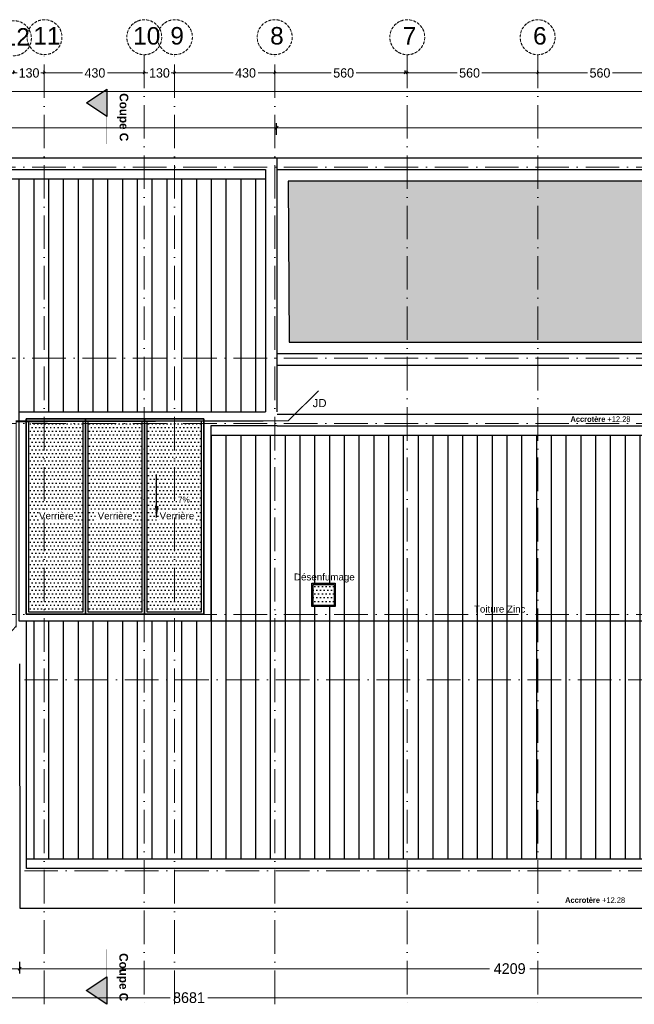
# Model space of a CAD drawing. Header units: centimetres. Extents: x 100159 to 225226, y -81380 to -23241.
# Tile 9 of 256: x 203075 to 205715, y -75802 to -71576. Entities that reach past the tile are written whole.
import ezdxf

# ---------------------------------------------------------------- set-up
doc = ezdxf.new("R2010")
doc.units = ezdxf.units.CM
for name, pattern in [('00 Caché', [0.375, 0.25, -0.125]), ('ACAD_ISO04W100', [30, 24, -3, 0, -3]), ('ACAD_ISO10W100', [18, 12, -3, 0, -3])]:
    doc.linetypes.add(name, pattern=pattern)
doc.layers.get('0').update_dxf_attribs({"lineweight": 5})
for name, color, linetype in [('32', 5, 'Continuous'), ('45', 8, 'Continuous'), ('DDL-TRAIT  COUPE', 1, 'ACAD_ISO04W100'), ('DDL-TRAIT FIN', 8, 'Continuous')]:
    doc.layers.add(name, color=color, linetype=linetype)
for name, color, linetype, lineweight in [('38', 7, 'Continuous', 9), ('DDL-HAB-COTES', 161, 'Continuous', 9), ('DDL-TEXTE', 7, 'Continuous', 9), ('DDL-TRAIT AXES', 1, 'ACAD_ISO10W100', 5), ('TRAIT DE COUPE', 3, 'Continuous', 9)]:
    doc.layers.add(name, color=color, linetype=linetype, lineweight=lineweight)
doc.layers.add('DDL- PAYSAGE', color=7, linetype='Continuous', true_color=0x889a4c)
doc.layers.add('DDL-SHON', color=7, linetype='Continuous', true_color=0x00e000, plot=False)
doc.styles.add('ARIAL', font='arial.ttf', dxfattribs={"height": 25})
doc.styles.add('Century Gothic', font='GOTHIC.TTF')
doc.styles.get("Standard").update_dxf_attribs({"font": 'arial.ttf'})
doc.dimstyles.new('C100 cm', dxfattribs={"dimscale": 100, "dimtxt": 0.2, "dimasz": 0.085, "dimexe": 0.1, "dimexo": 0.0625, "dimgap": 0.09, "dimtad": 0, "dimdec": 0, "dimzin": 0, "dimdsep": 46, "dimtxsty": 'Century Gothic', "dimblk": 'OBLIQUE', "dimcen": 0.09, "dimdle": 0.1, "dimclrd": 256, "dimclrt": 256, "dimadec": 0, "dimazin": 0, "dimtfac": 1, "dimtdec": 0, "dimtofl": 0, "dimtmove": 2, "dimatfit": 2, "dimfxl": 0.15, "dimfxlon": 1, "dimtolj": 1, "dimtzin": 0, "dimlwd": -1, "dimarcsym": 0})
doc.dimstyles.new('C200 cm', dxfattribs={"dimscale": 200, "dimtxt": 0.23, "dimasz": 0.07, "dimexe": 0.1, "dimexo": 0.0625, "dimgap": 0.09, "dimtad": 2, "dimdec": 0, "dimzin": 0, "dimdsep": 46, "dimtxsty": 'Century Gothic', "dimblk": 'OBLIQUE', "dimcen": 0.09, "dimclrd": 256, "dimclrt": 256, "dimadec": 0, "dimazin": 0, "dimtfac": 1, "dimtdec": 0, "dimtofl": 0, "dimtmove": 2, "dimatfit": 2, "dimfxl": 0.15, "dimfxlon": 1, "dimtolj": 1, "dimtzin": 0, "dimlwd": -1, "dimarcsym": 0})
pattern_1 = [(90, (0, 0), (-63.49999999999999, 1.07e-14), [])]
pattern_2 = [(0, (0, 0), (7.9375, 15.875), [0, -15.875])]

# ---------------------------------------------------------------- blocks, each defined once
blk = doc.blocks.new('_Oblique')
at = {"color": 0, "linetype": 'ByBlock', "lineweight": -2}
blk.add_line((-0.5, -0.5), (0.5, 0.5), dxfattribs=at)
blk = doc.blocks.new('*D286')
at = {"layer": 'DDL-HAB-COTES', "color": 0, "lineweight": -2, "transparency": 16777216}
for p, q in [((316506.0634444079, -181223.6115641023), (316506.0634444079, -181173.6115641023)), ((321249.7806139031, -181223.6115641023), (321249.7806139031, -181173.6115641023))]:
    blk.add_line(p, q, dxfattribs=at)
at = {"layer": 'DDL-HAB-COTES', "transparency": 16777216}
for p, q in [((316506.0634444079, -181193.6115641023), (318790.6093167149, -181193.6115641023)), ((321249.7806139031, -181193.6115641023), (318965.234741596, -181193.6115641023))]:
    blk.add_line(p, q, dxfattribs=at)
at = {"layer": 'Defpoints', "color": 0, "transparency": 16777216}
for p in [(321249.7806139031, -181193.6115641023), (316506.0634444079, -181313.0739531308), (321249.7806139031, -181313.074532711)]:
    blk.add_point(p, dxfattribs=at)
at = {"layer": 'DDL-HAB-COTES', "transparency": 16777216, "xscale": 14, "yscale": 14, "zscale": 14, "rotation": 180}
blk.add_blockref('_Oblique', (316506.0634444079, -181193.6115641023), dxfattribs=at)
at = {"layer": 'DDL-HAB-COTES', "transparency": 16777216, "xscale": 14, "yscale": 14, "zscale": 14}
blk.add_blockref('_Oblique', (321249.7806139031, -181193.6115641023), dxfattribs=at)
at = {"layer": 'DDL-HAB-COTES', "lineweight": -3, "transparency": 16777216, "insert": (318877.9220291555, -181193.6115641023), "char_height": 46, "attachment_point": 5, "style": 'Century Gothic'}
blk.add_mtext('\\A1;4744', dxfattribs=at)
blk = doc.blocks.new('*D287')
at = {"layer": 'DDL-HAB-COTES', "color": 0, "lineweight": -2, "transparency": 16777216}
for p, q in [((321249.7806139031, -181223.6115641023), (321249.7806139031, -181173.6115641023)), ((324916.9449830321, -181223.6115641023), (324916.9449830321, -181173.6115641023))]:
    blk.add_line(p, q, dxfattribs=at)
at = {"layer": 'DDL-HAB-COTES', "transparency": 16777216}
for p, q in [((321249.7806139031, -181193.6115641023), (322996.3627984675, -181193.6115641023)), ((324916.9449830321, -181193.6115641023), (323170.3627984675, -181193.6115641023))]:
    blk.add_line(p, q, dxfattribs=at)
at = {"layer": 'Defpoints', "color": 0, "transparency": 16777216}
for p in [(324916.9449830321, -181193.6115641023), (321249.7806139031, -181313.074532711), (324916.9449830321, -181313.0737889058)]:
    blk.add_point(p, dxfattribs=at)
at = {"layer": 'DDL-HAB-COTES', "transparency": 16777216, "xscale": 14, "yscale": 14, "zscale": 14, "rotation": 180}
blk.add_blockref('_Oblique', (321249.7806139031, -181193.6115641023), dxfattribs=at)
at = {"layer": 'DDL-HAB-COTES', "transparency": 16777216, "xscale": 14, "yscale": 14, "zscale": 14}
blk.add_blockref('_Oblique', (324916.9449830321, -181193.6115641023), dxfattribs=at)
at = {"layer": 'DDL-HAB-COTES', "lineweight": -3, "transparency": 16777216, "insert": (323083.3627984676, -181193.6115641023), "char_height": 46, "attachment_point": 5, "style": 'Century Gothic'}
blk.add_mtext('\\A1;3667', dxfattribs=at)
blk = doc.blocks.new('*D288')
at = {"layer": 'DDL-HAB-COTES', "color": 0, "lineweight": -2, "transparency": 16777216}
for p, q in [((313698.2776828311, -181067.0937561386), (313698.2776828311, -181017.0937561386)), ((324916.9449830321, -181067.0937561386), (324916.9449830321, -181017.0937561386))]:
    blk.add_line(p, q, dxfattribs=at)
at = {"layer": 'DDL-HAB-COTES', "transparency": 16777216}
for p, q in [((313698.2776828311, -181037.0937561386), (318773.2617312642, -181037.0937561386)), ((324916.9449830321, -181037.0937561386), (318973.5921187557, -181037.0937561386))]:
    blk.add_line(p, q, dxfattribs=at)
at = {"layer": 'Defpoints', "color": 0, "transparency": 16777216}
for p in [(324916.9449830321, -181037.0937561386), (313698.2776828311, -181313.0736090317), (324916.9449830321, -181313.0736090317)]:
    blk.add_point(p, dxfattribs=at)
at = {"layer": 'DDL-HAB-COTES', "transparency": 16777216, "xscale": 14, "yscale": 14, "zscale": 14, "rotation": 180}
blk.add_blockref('_Oblique', (313698.2776828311, -181037.0937561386), dxfattribs=at)
at = {"layer": 'DDL-HAB-COTES', "transparency": 16777216, "xscale": 14, "yscale": 14, "zscale": 14}
blk.add_blockref('_Oblique', (324916.9449830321, -181037.0937561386), dxfattribs=at)
at = {"layer": 'DDL-HAB-COTES', "lineweight": -3, "transparency": 16777216, "insert": (318873.42692501, -181037.0937561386), "char_height": 46, "attachment_point": 5, "style": 'Century Gothic'}
blk.add_mtext('\\A1;11219', dxfattribs=at)
blk = doc.blocks.new('*D301')
at = {"layer": 'DDL-HAB-COTES', "color": 0, "lineweight": -2, "transparency": 16777216}
for p, q in [((320146.125706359, -184772.559395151), (320146.125706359, -184822.559395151)), ((324355.2957321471, -184772.559395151), (324355.2957321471, -184822.559395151))]:
    blk.add_line(p, q, dxfattribs=at)
at = {"layer": 'DDL-HAB-COTES', "transparency": 16777216}
for p, q in [((320146.125706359, -184802.5593951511), (322164.5550428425, -184802.5593951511)), ((324355.2957321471, -184802.5593951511), (322336.8663956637, -184802.5593951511))]:
    blk.add_line(p, q, dxfattribs=at)
at = {"layer": 'Defpoints', "color": 0, "transparency": 16777216}
for p in [(320146.125706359, -184593.3216488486), (324355.2957321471, -184593.318720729), (320146.125706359, -184802.5593951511)]:
    blk.add_point(p, dxfattribs=at)
at = {"layer": 'DDL-HAB-COTES', "transparency": 16777216, "xscale": 14, "yscale": 14, "zscale": 14, "rotation": 180}
blk.add_blockref('_Oblique', (320146.125706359, -184802.5593951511), dxfattribs=at)
at = {"layer": 'DDL-HAB-COTES', "transparency": 16777216, "xscale": 14, "yscale": 14, "zscale": 14}
blk.add_blockref('_Oblique', (324355.2957321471, -184802.5593951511), dxfattribs=at)
at = {"layer": 'DDL-HAB-COTES', "lineweight": -3, "transparency": 16777216, "insert": (322250.7107192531, -184802.5593951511), "char_height": 46, "attachment_point": 5, "style": 'Century Gothic'}
blk.add_mtext('\\A1;4209', dxfattribs=at)
blk = doc.blocks.new('*D302')
at = {"layer": 'DDL-HAB-COTES', "color": 0, "lineweight": -2, "transparency": 16777216}
for p, q in [((316236.1127644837, -184772.559395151), (316236.1127644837, -184822.559395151)), ((320146.125706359, -184772.559395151), (320146.125706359, -184822.559395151))]:
    blk.add_line(p, q, dxfattribs=at)
at = {"layer": 'DDL-HAB-COTES', "transparency": 16777216}
for p, q in [((316236.1127644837, -184802.5593951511), (318104.2912272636, -184802.5593951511)), ((320146.125706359, -184802.5593951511), (318277.947243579, -184802.5593951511))]:
    blk.add_line(p, q, dxfattribs=at)
at = {"layer": 'Defpoints', "color": 0, "transparency": 16777216}
for p in [(316236.1127644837, -184593.318720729), (320146.125706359, -184593.3216488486), (316236.1127644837, -184802.5593951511)]:
    blk.add_point(p, dxfattribs=at)
at = {"layer": 'DDL-HAB-COTES', "transparency": 16777216, "xscale": 14, "yscale": 14, "zscale": 14, "rotation": 180}
blk.add_blockref('_Oblique', (316236.1127644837, -184802.5593951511), dxfattribs=at)
at = {"layer": 'DDL-HAB-COTES', "transparency": 16777216, "xscale": 14, "yscale": 14, "zscale": 14}
blk.add_blockref('_Oblique', (320146.125706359, -184802.5593951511), dxfattribs=at)
at = {"layer": 'DDL-HAB-COTES', "lineweight": -3, "transparency": 16777216, "insert": (318191.1192354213, -184802.5593951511), "char_height": 46, "attachment_point": 5, "style": 'Century Gothic'}
blk.add_mtext('\\A1;3910', dxfattribs=at)
blk = doc.blocks.new('*D303')
at = {"layer": 'DDL-HAB-COTES', "color": 0, "lineweight": -2, "transparency": 16777216}
for p, q in [((316236.1127644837, -184897.1833167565), (316236.1127644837, -184947.1833167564)), ((324916.9466330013, -184897.1833167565), (324916.9466330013, -184947.1833167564))]:
    blk.add_line(p, q, dxfattribs=at)
at = {"layer": 'DDL-HAB-COTES', "transparency": 16777216}
for p, q in [((316236.1127644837, -184927.1833167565), (320792.7640578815, -184927.1833167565)), ((324916.9466330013, -184927.1833167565), (320953.9741190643, -184927.1833167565))]:
    blk.add_line(p, q, dxfattribs=at)
at = {"layer": 'Defpoints', "color": 0, "transparency": 16777216}
for p in [(316236.1127644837, -184593.318720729), (324916.9466330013, -184593.0537695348), (316236.1127644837, -184927.1833167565)]:
    blk.add_point(p, dxfattribs=at)
at = {"layer": 'DDL-HAB-COTES', "transparency": 16777216, "xscale": 14, "yscale": 14, "zscale": 14, "rotation": 180}
blk.add_blockref('_Oblique', (316236.1127644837, -184927.1833167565), dxfattribs=at)
at = {"layer": 'DDL-HAB-COTES', "transparency": 16777216, "xscale": 14, "yscale": 14, "zscale": 14}
blk.add_blockref('_Oblique', (324916.9466330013, -184927.1833167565), dxfattribs=at)
at = {"layer": 'DDL-HAB-COTES', "lineweight": -3, "transparency": 16777216, "insert": (320873.3690884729, -184927.1833167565), "char_height": 46, "attachment_point": 5, "style": 'Century Gothic'}
blk.add_mtext('\\A1;8681', dxfattribs=at)
blk = doc.blocks.new('*D778')
at = {"layer": 'DDL-HAB-COTES', "color": 0, "lineweight": -2, "transparency": 16777216}
for p, q in [((205299.5716620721, -71804.76757315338), (205299.5716620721, -71794.7675731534)), ((205859.5716620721, -71804.76757315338), (205859.5716620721, -71794.7675731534))]:
    blk.add_line(p, q, dxfattribs=at)
at = {"layer": 'DDL-HAB-COTES', "transparency": 16777216}
for p, q in [((205289.5716620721, -71804.76757315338), (205513.8861477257, -71804.76757315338)), ((205869.5716620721, -71804.76757315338), (205620.4245569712, -71804.76757315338))]:
    blk.add_line(p, q, dxfattribs=at)
at = {"layer": 'Defpoints', "color": 0, "transparency": 16777216}
for p in [(205299.5716620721, -71804.76757315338), (205299.5716620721, -72209.41643549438), (205859.5716620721, -72209.41643549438)]:
    blk.add_point(p, dxfattribs=at)
at = {"layer": 'DDL-HAB-COTES', "transparency": 16777216, "xscale": 8.5, "yscale": 8.5, "zscale": 8.5, "rotation": 180}
blk.add_blockref('_Oblique', (205299.5716620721, -71804.76757315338), dxfattribs=at)
at = {"layer": 'DDL-HAB-COTES', "transparency": 16777216, "xscale": 8.5, "yscale": 8.5, "zscale": 8.5}
blk.add_blockref('_Oblique', (205859.5716620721, -71804.76757315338), dxfattribs=at)
at = {"layer": 'DDL-HAB-COTES', "lineweight": -3, "transparency": 16777216, "insert": (205567.1553523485, -71804.76757315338), "char_height": 40, "attachment_point": 5, "style": 'Century Gothic'}
blk.add_mtext('\\A1;560', dxfattribs=at)
blk = doc.blocks.new('*D779')
at = {"layer": 'DDL-HAB-COTES', "color": 0, "lineweight": -2, "transparency": 16777216}
for p, q in [((204739.5716620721, -71804.76757315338), (204739.5716620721, -71794.7675731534)), ((205299.5716620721, -71804.76757315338), (205299.5716620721, -71794.7675731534))]:
    blk.add_line(p, q, dxfattribs=at)
at = {"layer": 'DDL-HAB-COTES', "transparency": 16777216}
for p, q in [((204729.5716620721, -71804.76757315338), (204953.8861477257, -71804.76757315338)), ((205309.5716620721, -71804.76757315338), (205060.4245569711, -71804.76757315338))]:
    blk.add_line(p, q, dxfattribs=at)
at = {"layer": 'Defpoints', "color": 0, "transparency": 16777216}
for p in [(204739.5716620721, -71804.76757315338), (204739.5716620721, -72209.41643549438), (205299.5716620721, -72209.41643549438)]:
    blk.add_point(p, dxfattribs=at)
at = {"layer": 'DDL-HAB-COTES', "transparency": 16777216, "xscale": 8.5, "yscale": 8.5, "zscale": 8.5, "rotation": 180}
blk.add_blockref('_Oblique', (204739.5716620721, -71804.76757315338), dxfattribs=at)
at = {"layer": 'DDL-HAB-COTES', "transparency": 16777216, "xscale": 8.5, "yscale": 8.5, "zscale": 8.5}
blk.add_blockref('_Oblique', (205299.5716620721, -71804.76757315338), dxfattribs=at)
at = {"layer": 'DDL-HAB-COTES', "lineweight": -3, "transparency": 16777216, "insert": (205007.1553523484, -71804.76757315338), "char_height": 40, "attachment_point": 5, "style": 'Century Gothic'}
blk.add_mtext('\\A1;560', dxfattribs=at)
blk = doc.blocks.new('*D780')
at = {"layer": 'DDL-HAB-COTES', "color": 0, "lineweight": -2, "transparency": 16777216}
for p, q in [((204170.071659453, -71804.76757315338), (204170.071659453, -71794.7675731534)), ((204730.0718194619, -71804.76757315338), (204730.0718194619, -71794.7675731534))]:
    blk.add_line(p, q, dxfattribs=at)
at = {"layer": 'DDL-HAB-COTES', "transparency": 16777216}
for p, q in [((204160.071659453, -71804.76757315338), (204413.0437902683, -71804.76757315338)), ((204740.0718194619, -71804.76757315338), (204519.5821995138, -71804.76757315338))]:
    blk.add_line(p, q, dxfattribs=at)
at = {"layer": 'Defpoints', "color": 0, "transparency": 16777216}
for p in [(204170.071659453, -71804.76757315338), (204170.071659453, -72209.41643549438), (204730.0718194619, -72209.41643549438)]:
    blk.add_point(p, dxfattribs=at)
at = {"layer": 'DDL-HAB-COTES', "transparency": 16777216, "xscale": 8.5, "yscale": 8.5, "zscale": 8.5, "rotation": 180}
blk.add_blockref('_Oblique', (204170.071659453, -71804.76757315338), dxfattribs=at)
at = {"layer": 'DDL-HAB-COTES', "transparency": 16777216, "xscale": 8.5, "yscale": 8.5, "zscale": 8.5}
blk.add_blockref('_Oblique', (204730.0718194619, -71804.76757315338), dxfattribs=at)
at = {"layer": 'DDL-HAB-COTES', "lineweight": -3, "transparency": 16777216, "insert": (204466.3129948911, -71804.76757315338), "char_height": 40, "attachment_point": 5, "style": 'Century Gothic'}
blk.add_mtext('\\A1;560', dxfattribs=at)
blk = doc.blocks.new('*D781')
at = {"layer": 'DDL-HAB-COTES', "color": 0, "lineweight": -2, "transparency": 16777216}
for p, q in [((203740.0714975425, -71804.76757315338), (203740.0714975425, -71794.7675731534)), ((204170.071659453, -71804.76757315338), (204170.071659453, -71794.7675731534))]:
    blk.add_line(p, q, dxfattribs=at)
at = {"layer": 'DDL-HAB-COTES', "transparency": 16777216}
for p, q in [((203730.0714975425, -71804.76757315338), (203991.2257407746, -71804.76757315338)), ((204180.071659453, -71804.76757315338), (204098.6071139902, -71804.76757315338))]:
    blk.add_line(p, q, dxfattribs=at)
at = {"layer": 'Defpoints', "color": 0, "transparency": 16777216}
for p in [(203740.0714975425, -71804.76757315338), (203740.0714975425, -72209.41643549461), (204170.071659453, -72209.41643549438)]:
    blk.add_point(p, dxfattribs=at)
at = {"layer": 'DDL-HAB-COTES', "transparency": 16777216, "xscale": 8.5, "yscale": 8.5, "zscale": 8.5, "rotation": 180}
blk.add_blockref('_Oblique', (203740.0714975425, -71804.76757315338), dxfattribs=at)
at = {"layer": 'DDL-HAB-COTES', "transparency": 16777216, "xscale": 8.5, "yscale": 8.5, "zscale": 8.5}
blk.add_blockref('_Oblique', (204170.071659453, -71804.76757315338), dxfattribs=at)
at = {"layer": 'DDL-HAB-COTES', "lineweight": -3, "transparency": 16777216, "insert": (204044.9164273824, -71804.76757315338), "char_height": 40, "attachment_point": 5, "style": 'Century Gothic'}
blk.add_mtext('\\A1;430', dxfattribs=at)
blk = doc.blocks.new('*D782')
at = {"layer": 'DDL-HAB-COTES', "color": 0, "lineweight": -2, "transparency": 16777216}
for p, q in [((203610.0718194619, -71804.76757319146), (203610.0718194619, -71794.76757319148)), ((203740.0714975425, -71804.76757319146), (203740.0714975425, -71794.76757319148))]:
    blk.add_line(p, q, dxfattribs=at)
at = {"layer": 'DDL-HAB-COTES', "transparency": 16777216}
for p, q in [((203600.0718194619, -71804.76757319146), (203624.6304620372, -71804.76757319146)), ((203750.0714975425, -71804.76757319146), (203725.5128549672, -71804.76757319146))]:
    blk.add_line(p, q, dxfattribs=at)
at = {"layer": 'Defpoints', "color": 0, "transparency": 16777216}
for p in [(203610.0718194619, -71804.76757319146), (203610.0718194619, -72209.41643549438), (203740.0714975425, -72209.41643552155)]:
    blk.add_point(p, dxfattribs=at)
at = {"layer": 'DDL-HAB-COTES', "transparency": 16777216, "xscale": 8.5, "yscale": 8.5, "zscale": 8.5, "rotation": 180}
blk.add_blockref('_Oblique', (203610.0718194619, -71804.76757319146), dxfattribs=at)
at = {"layer": 'DDL-HAB-COTES', "transparency": 16777216, "xscale": 8.5, "yscale": 8.5, "zscale": 8.5}
blk.add_blockref('_Oblique', (203740.0714975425, -71804.76757319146), dxfattribs=at)
at = {"layer": 'DDL-HAB-COTES', "lineweight": -3, "transparency": 16777216, "insert": (203675.0716585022, -71804.76757319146), "char_height": 40, "attachment_point": 5, "style": 'Century Gothic'}
blk.add_mtext('\\A1;130', dxfattribs=at)
blk = doc.blocks.new('*D783')
at = {"layer": 'DDL-HAB-COTES', "color": 0, "lineweight": -2, "transparency": 16777216}
for p, q in [((203180.0714968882, -71804.76757315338), (203180.0714968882, -71794.7675731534)), ((203610.0718194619, -71804.76757315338), (203610.0718194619, -71794.7675731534))]:
    blk.add_line(p, q, dxfattribs=at)
at = {"layer": 'DDL-HAB-COTES', "transparency": 16777216}
for p, q in [((203170.0714968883, -71804.76757315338), (203344.3455680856, -71804.76757315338)), ((203620.0718194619, -71804.76757315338), (203451.7269413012, -71804.76757315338))]:
    blk.add_line(p, q, dxfattribs=at)
at = {"layer": 'Defpoints', "color": 0, "transparency": 16777216}
for p in [(203180.0714968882, -71804.76757315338), (203180.0714968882, -72209.41643549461), (203610.0718194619, -72209.41643549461)]:
    blk.add_point(p, dxfattribs=at)
at = {"layer": 'DDL-HAB-COTES', "transparency": 16777216, "xscale": 8.5, "yscale": 8.5, "zscale": 8.5, "rotation": 180}
blk.add_blockref('_Oblique', (203180.0714968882, -71804.76757315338), dxfattribs=at)
at = {"layer": 'DDL-HAB-COTES', "transparency": 16777216, "xscale": 8.5, "yscale": 8.5, "zscale": 8.5}
blk.add_blockref('_Oblique', (203610.0718194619, -71804.76757315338), dxfattribs=at)
at = {"layer": 'DDL-HAB-COTES', "lineweight": -3, "transparency": 16777216, "insert": (203398.0362546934, -71804.76757315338), "char_height": 40, "attachment_point": 5, "style": 'Century Gothic'}
blk.add_mtext('\\A1;430', dxfattribs=at)
blk = doc.blocks.new('*D784')
at = {"layer": 'DDL-HAB-COTES', "color": 0, "lineweight": -2, "transparency": 16777216}
for p, q in [((203050.0716615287, -71804.76757355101), (203050.0716615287, -71794.76757355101)), ((203180.0714968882, -71804.76757355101), (203180.0714968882, -71794.76757355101))]:
    blk.add_line(p, q, dxfattribs=at)
at = {"layer": 'DDL-HAB-COTES', "transparency": 16777216}
for p, q in [((203040.0716615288, -71804.76757355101), (203064.6303827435, -71804.76757355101)), ((203190.0714968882, -71804.76757355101), (203165.5127756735, -71804.76757355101))]:
    blk.add_line(p, q, dxfattribs=at)
at = {"layer": 'Defpoints', "color": 0, "transparency": 16777216}
for p in [(203050.0716615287, -71804.76757355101), (203050.0716615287, -72209.41643549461), (203180.0714968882, -72209.41643549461)]:
    blk.add_point(p, dxfattribs=at)
at = {"layer": 'DDL-HAB-COTES', "transparency": 16777216, "xscale": 8.5, "yscale": 8.5, "zscale": 8.5, "rotation": 180}
blk.add_blockref('_Oblique', (203050.0716615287, -71804.76757355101), dxfattribs=at)
at = {"layer": 'DDL-HAB-COTES', "transparency": 16777216, "xscale": 8.5, "yscale": 8.5, "zscale": 8.5}
blk.add_blockref('_Oblique', (203180.0714968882, -71804.76757355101), dxfattribs=at)
at = {"layer": 'DDL-HAB-COTES', "lineweight": -3, "transparency": 16777216, "insert": (203115.0715792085, -71804.76757355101), "char_height": 40, "attachment_point": 5, "style": 'Century Gothic'}
blk.add_mtext('\\A1;130', dxfattribs=at)
blk = doc.blocks.new('plan masse cotation')
at = {"layer": 'DDL-HAB-COTES', "lineweight": -3}
for base, p1, p2, picture, middle in [((324916.9449830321, -181037.0937561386), (313698.2776828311, -181313.0736090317), (324916.9449830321, -181313.0736090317), '*D288', (318873.42692501, -181037.0937561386)), ((321249.7806139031, -181193.6115641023), (316506.0634444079, -181313.0739531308), (321249.7806139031, -181313.074532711), '*D286', (318877.9220291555, -181193.6115641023)), ((324916.9449830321, -181193.6115641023), (321249.7806139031, -181313.074532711), (324916.9449830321, -181313.0737889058), '*D287', (323083.3627984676, -181193.6115641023)), ((316236.1127644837, -184927.1833167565), (324916.9466330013, -184593.0537695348), (316236.1127644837, -184593.318720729), '*D303', (320873.3690884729, -184927.1833167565)), ((316236.1127644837, -184802.5593951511), (320146.125706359, -184593.3216488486), (316236.1127644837, -184593.318720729), '*D302', (318191.1192354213, -184802.5593951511)), ((320146.125706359, -184802.5593951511), (324355.2957321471, -184593.318720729), (320146.125706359, -184593.3216488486), '*D301', (322250.7107192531, -184802.5593951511))]:
    dim = blk.add_linear_dim(base=base, p1=p1, p2=p2, dimstyle='C200 cm', dxfattribs=at)
    dim.commit()
    dim.dimension.update_dxf_attribs({"geometry": picture, "text_midpoint": middle, "dimtype": 128})

msp = doc.modelspace()

# ---------------------------------------------------------------- hatches: boundary and pattern name
at = {"layer": 'DDL- PAYSAGE'}
h = msp.add_hatch(dxfattribs=at)
h.set_pattern_fill('GOST_GLASS', color=256, scale=5)
h.set_pattern_definition([(45, (1.39925481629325, -0.385789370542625), (42.42640687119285, 0), [25, -35]), (45, (12.00585481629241, -0.385789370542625), (42.42640687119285, 0), [10, -50]), (45, (1.39925481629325, 10.22081062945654), (42.42640687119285, 0), [10, -50])])
h.paths.add_polyline_path([(207721.7393251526, -72269.41643549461), (204228.4127722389, -72269.41643549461), (204232.3288580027, -72959.8299012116), (207725.655431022, -72959.8299012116)])
h = msp.add_hatch(dxfattribs=at)
h.set_pattern_fill('DOTS', color=256, scale=10)
h.set_pattern_definition(pattern_2)
h.paths.add_polyline_path([(203347.6389756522, -73299.86404367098), (203113.3778210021, -73299.86404368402), (203113.3778208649, -74117.10881383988), (203347.6389755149, -74117.10881382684)])
h = msp.add_hatch(dxfattribs=at)
h.set_pattern_fill('DOTS', color=256, scale=10)
h.set_pattern_definition(pattern_2)
h.paths.add_polyline_path([(203601.5559228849, -73299.86404371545), (203367.6389756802, -73299.86404371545), (203367.6389755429, -74117.10881387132), (203601.5559227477, -74117.10881387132)])
h = msp.add_hatch(dxfattribs=at)
h.set_pattern_fill('DOTS', color=256, scale=10)
h.set_pattern_definition(pattern_2)
h.paths.add_polyline_path([(203855.4728701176, -73299.86404375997), (203621.5559229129, -73299.86404375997), (203621.5559227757, -74117.10881391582), (203855.4728699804, -74117.10881391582)])
h = msp.add_hatch(dxfattribs=at)
h.set_pattern_fill('DOTS', color=256, scale=10)
h.set_pattern_definition(pattern_2)
h.paths.add_polyline_path([(204424.9371380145, -73999.87948843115), (204334.9371380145, -73999.87948843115), (204334.9371380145, -74089.87948843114), (204424.9371380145, -74089.87948843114)])
at = {"layer": 'DDL-TRAIT  COUPE', "ltscale": 30}
h = msp.add_hatch(color=256, dxfattribs=at)
h.dxf.hatch_style = 1
h.paths.add_polyline_path([(203448.8752842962, -71874.09308596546), (203448.8752842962, -71991.8319475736), (203361.168440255, -71932.96251676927)])
h = msp.add_hatch(color=256, dxfattribs=at)
h.dxf.hatch_style = 1
h.paths.add_polyline_path([(203448.8093666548, -75684.05393203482), (203448.8093666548, -75801.79279364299), (203361.1025226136, -75742.92336283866)])
at = {"layer": 'DDL-TRAIT FIN'}
h = msp.add_hatch(dxfattribs=at)
h.set_pattern_fill('ANSI31', color=256, scale=20, angle=45)
h.set_pattern_definition(pattern_1)
h.paths.add_polyline_path([(199410.1072592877, -73259.86404362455), (204148.4125576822, -73259.86404362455), (204148.4125562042, -72259.41647652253), (199410.1072578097, -72259.41647652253)])
h = msp.add_hatch(dxfattribs=at)
h.set_pattern_fill('ANSI31', color=256, scale=20, angle=45)
h.set_pattern_definition(pattern_1)
h.paths.add_polyline_path([(207130.9372947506, -74058.94471436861), (207130.9372947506, -73958.94471436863), (207230.9372947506, -73958.94471436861), (207230.9372947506, -74058.94471436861)], flags=16)
h.paths.add_polyline_path([(204329.9371380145, -74094.87948843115), (204329.9371380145, -73994.87948843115), (204429.9371380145, -73994.87948843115), (204429.9371380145, -74094.87948843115)], flags=16)
h.paths.add_polyline_path([(203895.4722466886, -73359.3563596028), (207390.0709919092, -73359.38602610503), (207390.0715508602, -74157.11195675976), (203895.4728700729, -74157.10989107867)])
h = msp.add_hatch(dxfattribs=at)
h.set_pattern_fill('ANSI31', color=256, scale=20, angle=45)
h.set_pattern_definition(pattern_1)
h.paths.add_polyline_path([(207390.0715508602, -74157.11195675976), (203104.8806318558, -74157.11195675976), (203105.512920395, -75179.72988590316), (207390.7038393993, -75179.72988590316)])

# ---------------------------------------------------------------- linework, layer by layer
at = {"layer": '32'}
for p, q in [((199380.1071282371, -72169.41586841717), (204180.0716840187, -72169.41792208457)), ((204180.0725716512, -73259.93423745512), (204180.0716594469, -72169.41717827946)), ((199430.107119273, -72219.4163579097), (204130.0716594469, -72219.41659421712)), ((204130.0716594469, -72219.41659421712), (204130.0659201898, -73259.86980907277)), ((204180.0725621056, -73268.93429430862), (207419.5716568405, -73268.93079004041)), ((204180.0725399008, -73319.35635962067), (207369.5716568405, -73319.41605172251)), ((203074.7302900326, -74340.64159778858), (203074.8846435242, -75389.98735788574)), ((203104.8806307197, -75219.72982502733), (203104.726277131, -74340.64135894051)), ((207369.5706544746, -75219.72994616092), (203104.8806307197, -75219.72982502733)), ((203074.8846435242, -75389.98735788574), (207419.5716568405, -75389.98735842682))]:
    msp.add_line(p, q, dxfattribs=at)
for points in [[(203895.4728690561, -73319.3567495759), (203895.4728700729, -74157.10989107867), (203073.377820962, -74157.10881378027), (203073.377820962, -73259.86404362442), (204130.0725523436, -73259.86980910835)], [(204180.0725086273, -73319.35635962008), (203895.4728690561, -73319.3567495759)], [(203104.7263477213, -74340.6413589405), (203104.7263237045, -74157.10882327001)]]:
    msp.add_lwpolyline(points, dxfattribs=at)
msp.add_lwpolyline([(203103.377820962, -73289.86404363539), (203865.4733577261, -73289.86404367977), (203865.4723824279, -74127.10914828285), (203103.3778209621, -74127.10881379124)], close=True, dxfattribs=at)
at = {"layer": '45'}
for p, q in [((204180.0716594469, -72169.41717827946), (207819.571539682, -72169.41643549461)), ((204180.0716594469, -72219.41717827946), (207779.571539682, -72219.41643549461)), ((199430.1071172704, -72259.4163579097), (204130.0716574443, -72259.41659421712)), ((207779.571539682, -73009.8299012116), (204180.0716594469, -73009.83064399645)), ((207819.571539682, -73059.8299012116), (204180.0716594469, -73059.83064399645)), ((203895.4728691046, -73359.35635961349), (207369.5708993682, -73359.41605171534)), ((207370.8354756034, -75179.72956310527), (203104.8806318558, -75179.72982502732))]:
    msp.add_line(p, q, dxfattribs=at)
for points in [[(203357.6389756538, -73289.86404367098), (203103.3778210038, -73289.86404368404), (203103.3778208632, -74127.10881383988), (203357.6389755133, -74127.10881382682)], [(203347.6389756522, -73299.86404367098), (203113.3778210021, -73299.86404368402), (203113.3778208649, -74117.10881383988), (203347.6389755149, -74117.10881382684)], [(203611.5559228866, -73289.86404371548), (203357.6389756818, -73289.86404371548), (203357.6389755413, -74127.10881387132), (203611.555922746, -74127.10881387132)], [(203601.5559228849, -73299.86404371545), (203367.6389756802, -73299.86404371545), (203367.6389755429, -74117.10881387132), (203601.5559227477, -74117.10881387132)], [(203865.4728701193, -73289.86404375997), (203611.5559229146, -73289.86404375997), (203611.555922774, -74127.10881391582), (203865.4728699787, -74127.10881391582)], [(203855.4728701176, -73299.86404375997), (203621.5559229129, -73299.86404375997), (203621.5559227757, -74117.10881391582), (203855.4728699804, -74117.10881391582)], [(204329.9371380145, -73994.87948843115), (204429.9371380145, -73994.87948843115), (204429.9371380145, -74094.87948843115), (204329.9371380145, -74094.87948843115), (204329.9371380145, -73994.87948843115)], [(204334.9371380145, -73999.87948843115), (204424.9371380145, -73999.87948843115), (204424.9371380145, -74089.87948843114), (204334.9371380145, -74089.87948843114)]]:
    msp.add_lwpolyline(points, close=True, dxfattribs=at)
msp.add_lwpolyline([(207369.5708985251, -74157.11157308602), (203895.4728700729, -74157.10989107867)], dxfattribs=at)
at = {"layer": 'DDL- PAYSAGE'}
msp.add_lwpolyline([(207721.7393251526, -72269.41643549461), (204228.4127722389, -72269.41643549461), (204232.3288580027, -72959.8299012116), (207725.655431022, -72959.8299012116)], close=True, dxfattribs=at)
at = {"layer": 'DDL-TRAIT  COUPE', "ltscale": 30}
for points in [[(203448.8752842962, -71874.09308596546), (203448.8752842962, -71991.8319475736), (203361.168440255, -71932.96251676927), (203448.8752842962, -71874.09308596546)], [(203448.8093666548, -75684.05393203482), (203448.8093666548, -75801.79279364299), (203361.1025226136, -75742.92336283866), (203448.8093666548, -75684.05393203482)]]:
    msp.add_lwpolyline(points, dxfattribs=at)
at = {"layer": 'DDL-TRAIT  COUPE', "ltscale": 30, "const_width": 1}
for points in [[(203448.8752842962, -71874.09308596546), (203448.8972568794, -72109.57129247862)], [(203448.7654215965, -75566.31468283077), (203448.8093666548, -75801.79279364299)]]:
    msp.add_lwpolyline(points, dxfattribs=at)
at = {"layer": 'DDL-TRAIT AXES', "ltscale": 12}
for p, q in [((203610.0718194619, -71726.36929469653), (203610.0718194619, -75801.79279364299)), ((204739.5716620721, -71726.37479283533), (204739.5716620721, -75801.79279364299)), ((205299.5716620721, -71726.37479283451), (205299.5716620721, -75801.79279364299)), ((195781.5128760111, -72209.41643549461), (208105.6079438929, -72209.41643549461)), ((195781.5128761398, -73029.46493648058), (208105.6079439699, -73029.46493648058)), ((195781.5128761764, -73309.41643539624), (208105.6079439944, -73309.41643539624)), ((195781.5128763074, -74129.49546913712), (208104.5042665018, -74129.49546913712)), ((203094.9037037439, -74409.57300280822), (208104.5052366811, -74409.57300280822)), ((203094.9037037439, -75229.72993508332), (208104.5052366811, -75229.72993508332))]:
    msp.add_line(p, q, dxfattribs=at)
for points in [[(203180.0714968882, -75801.79279364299), (203180.0714968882, -71726.06476833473)], [(203740.071498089, -75801.79279364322), (203740.0714974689, -71726.06133858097)], [(204170.0716599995, -75801.79279364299), (204170.0716593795, -71726.06133858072)]]:
    msp.add_lwpolyline(points, dxfattribs=at)
at = {"layer": 'DDL-TRAIT AXES'}
for centre in [(203050.0716614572, -71655.72503557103), (203181.5718211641, -71651.06476833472), (203610.0718194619, -71651.36929469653), (203741.5718222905, -71651.06133858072), (204170.0716593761, -71651.06133858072), (204739.5716620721, -71651.37479283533), (205299.5716620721, -71651.37479283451)]:
    msp.add_circle(centre, 75, dxfattribs=at)
at = {"layer": 'TRAIT DE COUPE', "linetype": '00 Caché', "ltscale": 100, "const_width": 5}
msp.add_lwpolyline([(202989.5984617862, -74254.72391378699), (203057.3576866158, -74181.89425064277), (203060.0716615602, -74181.8942506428), (203060.0716615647, -73297.89432110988), (204228.1083334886, -73297.89432133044), (204358.6327856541, -73168.5414420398)], dxfattribs=at)

# ---------------------------------------------------------------- block references
at = {"layer": 'DDL-SHON', "linetype": 'Continuous'}
msp.add_blockref('plan masse cotation', (-117071.3678399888, 109153.1792880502), dxfattribs=at)

# ---------------------------------------------------------------- texts
at = {"layer": '38', "char_height": 24, "attachment_point": 7, "rotation": 0.0033762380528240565}
for insert in [(205440.3983805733, -73302.86229568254), (205417.3698940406, -75367.1798587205)]:
    msp.add_mtext_dynamic_manual_height_columns('{\\fCentury Gothic|b1|i0|c0|p34;Accrotère \\fCentury Gothic|b0|i0|c0|p34;+12.28}', width=621.5391384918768, gutter_width=1, heights=[0], dxfattribs=dict(at, insert=insert))
at = {"layer": '45', "insert": (203779.9725215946, -73623.5939995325), "char_height": 25, "attachment_point": 2, "style": 'ARIAL'}
msp.add_mtext_dynamic_manual_height_columns('7%', width=302.7996625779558, gutter_width=1, heights=[0], dxfattribs=at)
at = {"layer": '45', "char_height": 30, "attachment_point": 7}
for s, insert in [('Verrière', (203157.7410502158, -73720.87379532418)), ('Verrière', (203409.8301011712, -73720.87379536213)), ('Verrière', (203675.7470484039, -73720.87379540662)), ('Désenfumage', (204253.0292651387, -73991.97925177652))]:
    msp.add_mtext_dynamic_manual_height_columns(s, width=501.3409526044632, gutter_width=1, heights=[0], dxfattribs=dict(at, insert=insert))
at = {"layer": 'DDL-TEXTE', "insert": (205014.3465136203, -74121.12054844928), "char_height": 30, "attachment_point": 7}
msp.add_mtext_dynamic_manual_height_columns(' Toiture Zinc', width=501.3409526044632, gutter_width=1, heights=[0], dxfattribs=at)
at = {"layer": 'DDL-TRAIT  COUPE', "ltscale": 30, "char_height": 37.5, "attachment_point": 4, "rotation": 269.9999999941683}
for insert in [(203517.1499599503, -71705.79825308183), (203515.9325476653, -75396.84549808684)]:
    msp.add_mtext_dynamic_manual_height_columns('\\pxqc;{\\fCentury Gothic|b1|i0|c0|p34;Coupe C}', width=578.1141279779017, gutter_width=0.9736884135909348, heights=[198.2597613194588], dxfattribs=dict(at, insert=insert))
at = {"layer": 'DDL-TRAIT AXES', "char_height": 75, "attachment_point": 1}
for s, insert in [('{\\fSwis721 Lt BT|b0|i0|c0|p34;12}', (203002.228836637, -71612.24113450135)), ('{\\fSwis721 Lt BT|b0|i0|c0|p34;11}', (203133.7289963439, -71607.58086726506)), ('{\\fSwis721 Lt BT|b0|i0|c0|p34;10}', (203562.2289946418, -71607.88539362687)), ('{\\fSwis721 Lt BT|b0|i0|c0|p34;9}', (203721.9245707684, -71607.57743751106)), ('{\\fSwis721 Lt BT|b0|i0|c0|p34;8}', (204150.4244078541, -71607.57743751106)), ('{\\fSwis721 Lt BT|b0|i0|c0|p34;7}', (204719.92441055, -71607.89089176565)), ('{\\fSwis721 Lt BT|b0|i0|c0|p34;6}', (205279.92441055, -71607.89089176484))]:
    msp.add_mtext_dynamic_manual_height_columns(s, width=107.6119979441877, gutter_width=12.5, heights=[0], dxfattribs=dict(at, insert=insert))
at = {"layer": 'TRAIT DE COUPE', "linetype": '00 Caché', "ltscale": 100, "insert": (204333.1016203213, -73239.5623954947), "char_height": 35, "attachment_point": 7}
msp.add_mtext_dynamic_manual_height_columns('{\\fSwis721 Lt BT|b0|i0|c0|p34;JD}', width=107.6119979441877, gutter_width=12.5, heights=[0], dxfattribs=at)

# ---------------------------------------------------------------- dimensions: what is measured, and where the dimension line sits
at = {"layer": 'DDL-HAB-COTES', "lineweight": -3}
for base, p1, p2, picture, middle in [((203050.0716615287, -71804.76757355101), (203180.0714968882, -72209.41643549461), (203050.0716615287, -72209.41643549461), '*D784', (203115.0715792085, -71804.76757355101)), ((203180.0714968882, -71804.76757315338), (203610.0718194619, -72209.41643549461), (203180.0714968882, -72209.41643549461), '*D783', (203398.0362546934, -71804.76757315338)), ((203610.0718194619, -71804.76757319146), (203740.0714975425, -72209.41643552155), (203610.0718194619, -72209.41643549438), '*D782', (203675.0716585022, -71804.76757319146)), ((203740.0714975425, -71804.76757315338), (204170.071659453, -72209.41643549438), (203740.0714975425, -72209.41643549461), '*D781', (204044.9164273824, -71804.76757315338)), ((204170.071659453, -71804.76757315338), (204730.0718194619, -72209.41643549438), (204170.071659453, -72209.41643549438), '*D780', (204466.3129948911, -71804.76757315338)), ((204739.5716620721, -71804.76757315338), (205299.5716620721, -72209.41643549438), (204739.5716620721, -72209.41643549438), '*D779', (205007.1553523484, -71804.76757315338)), ((205299.5716620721, -71804.76757315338), (205859.5716620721, -72209.41643549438), (205299.5716620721, -72209.41643549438), '*D778', (205567.1553523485, -71804.76757315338))]:
    dim = msp.add_linear_dim(base=base, p1=p1, p2=p2, dimstyle='C100 cm', override={"dimtxt": 0.4, "dimfxl": 0}, dxfattribs=at)
    dim.commit()
    dim.dimension.update_dxf_attribs({"geometry": picture, "text_midpoint": middle, "dimtype": 160})

# ---------------------------------------------------------------- leaders
at = {"layer": '45'}
msp.add_leader([(203663.1446753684, -73712.86560068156), (203663.1446753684, -73527.86113261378)], dimstyle='C100 cm', override={"dimasz": 0.5, "dimgap": 0.09, "dimtad": 0, "dimfxl": 0, "dimarcsym": 2}, dxfattribs=at)

doc.saveas('drawing.dxf')
